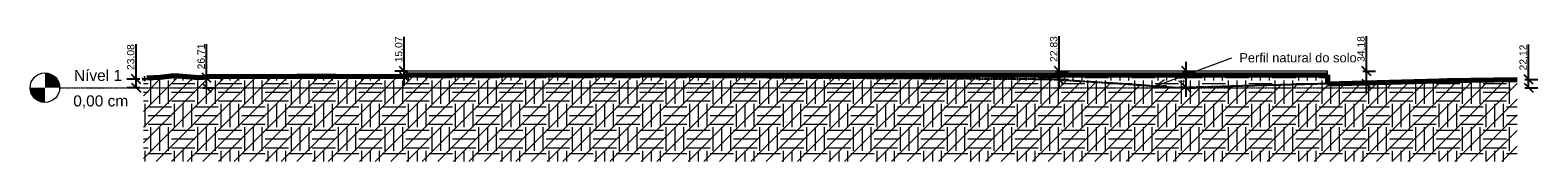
# Model space of a CAD drawing. Header units: millimetres. Extents: x -25980 to 482198, y -54908 to 3000.
# Tile 9 of 15: x 323092 to 363967, y -2000 to 1442. Entities that reach past the tile are written whole.
import ezdxf

# ---------------------------------------------------------------- set-up
doc = ezdxf.new("R2010")
doc.units = ezdxf.units.MM
doc.linetypes.add('Centro _1_', pattern=[31.75, 6.35, -4.7625, 15.875, -4.7625])
doc.linetypes.add('Traço', pattern=[6.35, 3.175, -3.175])
doc.layers.add('0 @ 100', color=7, linetype='Continuous')
for name, color, linetype, lineweight in [('A-FLOR-LEVL', 7, 'Continuous', 9), ('C-BLDG-PADS', 251, 'Continuous', 9), ('C-TOPO', 34, 'Continuous', 9), ('G-ANNO-TEXT', 231, 'Continuous', 9)]:
    doc.layers.add(name, color=color, linetype=linetype, lineweight=lineweight)
doc.styles.add('Annotative', font='arial.ttf', dxfattribs={"height": 2})
doc.styles.add('Arial_6', font='arial.ttf', dxfattribs={"height": 300})
doc.styles.add('Arial_7', font='arial.ttf', dxfattribs={"height": 250})
doc.dimstyles.new('MARCOS', dxfattribs={"dimscale": 0, "dimtxt": 2, "dimasz": 2.5, "dimexe": 2.5, "dimexo": 0, "dimgap": 0.1, "dimtad": 1, "dimlfac": 0.1, "dimtxsty": 'Annotative', "dimblk": 'OBLIQUE', "dimcen": 2.5, "dimdle": 2.5, "dimclrd": 4, "dimclre": 4, "dimclrt": 256, "dimadec": 0, "dimazin": 0, "dimtfac": 1, "dimtmove": 0, "dimatfit": 3, "dimldrblk": 'OBLIQUE', "dimfxl": 1, "dimfxlon": 1, "dimtfillclr": 7, "dimlwe": -1, "dimarcsym": 0})
pattern_1 = [(0, (349147.86, -993.5), (635, 635), [635, -635]), (0, (349147.86, -755.4), (635, 635), [635, -635]), (0, (349147.86, -517.25), (635, 635), [635, -635]), (90, (349227.24, -437.9), (-635, 635), [635, -635]), (90, (349465.36, -437.9), (-635, 635), [635, -635]), (90, (349703.5, -437.9), (-635, 635), [635, -635])]

# ---------------------------------------------------------------- blocks, each defined once
blk = doc.blocks.new('Nível - M_Cabeça do nível - Círculo-24867-Corte 5')
at = {"layer": 'A-FLOR-LEVL'}
h = blk.add_hatch(color=256, dxfattribs=at)
edge = h.paths.add_edge_path(flags=0)
edge.add_line((-50331, -400), (-50331, 0))
edge.add_line((-50331, 0), (-50731, 0))
edge.add_arc((-50331, 0), 400, 180, 270)
h = blk.add_hatch(color=256, dxfattribs=at)
edge = h.paths.add_edge_path(flags=0)
edge.add_line((-50331, 0), (-49931, 0))
edge.add_arc((-50331, 0), 400, 0, 90)
edge.add_line((-50331, 400), (-50331, 0))
blk.add_circle((-50331, 0), 400, dxfattribs=at)
blk = doc.blocks.new('_Oblique')
at = {"color": 0, "linetype": 'ByBlock', "lineweight": -2}
blk.add_line((-0.5, -0.5), (0.5, 0.5), dxfattribs=at)
blk = doc.blocks.new('*D47')
at = {"color": 4, "lineweight": -2, "transparency": 16777216}
for p, q in [((325966, 231), (325966, 1180)), ((325966, 0), (325966, 481))]:
    blk.add_line(p, q, dxfattribs=at)
at = {"color": 4, "transparency": 16777216}
for p, q in [((326066, 231), (325716, 231)), ((326066, 0), (325716, 0))]:
    blk.add_line(p, q, dxfattribs=at)
at = {"layer": 'Defpoints', "color": 0, "transparency": 16777216}
for p in [(326141, 231), (326141, 0), (325966, 0)]:
    blk.add_point(p, dxfattribs=at)
at = {"color": 4, "lineweight": -2, "transparency": 16777216, "xscale": 250, "yscale": 250, "zscale": 250}
for p, rotation in [((325966, 231), 90), ((325966, 0), 270)]:
    blk.add_blockref('_Oblique', p, dxfattribs=dict(at, rotation=rotation))
at = {"transparency": 16777216, "insert": (325836, 830), "char_height": 200, "attachment_point": 5, "rotation": 90, "style": 'Annotative'}
blk.add_mtext('23,08', dxfattribs=at)
blk = doc.blocks.new('*D48')
at = {"color": 4, "lineweight": -2, "transparency": 16777216}
for p, q in [((327877, 267), (327877, 1177)), ((327877, 0), (327877, 517))]:
    blk.add_line(p, q, dxfattribs=at)
at = {"color": 4, "transparency": 16777216}
for p, q in [((327777, 267), (328127, 267)), ((327777, 0), (328127, 0))]:
    blk.add_line(p, q, dxfattribs=at)
at = {"layer": 'Defpoints', "color": 0, "transparency": 16777216}
for p in [(327653, 267), (327653, 0), (327877, 0)]:
    blk.add_point(p, dxfattribs=at)
at = {"color": 4, "lineweight": -2, "transparency": 16777216, "xscale": 250, "yscale": 250, "zscale": 250}
for p, rotation in [((327877, 267), 90), ((327877, 0), 270)]:
    blk.add_blockref('_Oblique', p, dxfattribs=dict(at, rotation=rotation))
at = {"transparency": 16777216, "insert": (327747, 847), "char_height": 200, "attachment_point": 5, "rotation": 90, "style": 'Annotative'}
blk.add_mtext('26,71', dxfattribs=at)
blk = doc.blocks.new('*D49')
at = {"color": 4, "lineweight": -2, "transparency": 16777216}
for p, q in [((333232, 450), (333232, 1376)), ((333232, 49), (333232, 450))]:
    blk.add_line(p, q, dxfattribs=at)
at = {"color": 4, "transparency": 16777216}
for p, q in [((333313, 450), (332982, 450)), ((333313, 299), (332982, 299))]:
    blk.add_line(p, q, dxfattribs=at)
at = {"layer": 'Defpoints', "color": 0, "transparency": 16777216}
for p in [(333232, 450), (333313, 450), (333313, 299)]:
    blk.add_point(p, dxfattribs=at)
at = {"color": 4, "lineweight": -2, "transparency": 16777216, "xscale": 250, "yscale": 250, "zscale": 250}
for p, rotation in [((333232, 450), 90), ((333232, 299), 270)]:
    blk.add_blockref('_Oblique', p, dxfattribs=dict(at, rotation=rotation))
at = {"transparency": 16777216, "insert": (333102, 1038), "char_height": 200, "attachment_point": 5, "rotation": 90, "style": 'Annotative'}
blk.add_mtext('15,07', dxfattribs=at)
blk = doc.blocks.new('*D50')
at = {"color": 4, "lineweight": -2, "transparency": 16777216}
for p, q in [((359320, 450), (359320, 1395)), ((359320, -142), (359320, 450))]:
    blk.add_line(p, q, dxfattribs=at)
at = {"color": 4, "transparency": 16777216}
for p, q in [((359220, 450), (359570, 450)), ((359220, 108), (359570, 108))]:
    blk.add_line(p, q, dxfattribs=at)
at = {"layer": 'Defpoints', "color": 0, "transparency": 16777216}
for p in [(358263, 450), (359320, 450), (358263, 108)]:
    blk.add_point(p, dxfattribs=at)
at = {"color": 4, "lineweight": -2, "transparency": 16777216, "xscale": 250, "yscale": 250, "zscale": 250}
for p, rotation in [((359320, 450), 90), ((359320, 108), 270)]:
    blk.add_blockref('_Oblique', p, dxfattribs=dict(at, rotation=rotation))
at = {"transparency": 16777216, "insert": (359190, 1048), "char_height": 200, "attachment_point": 5, "rotation": 90, "style": 'Annotative'}
blk.add_mtext('34,18', dxfattribs=at)
blk = doc.blocks.new('*D51')
at = {"color": 4, "lineweight": -2, "transparency": 16777216}
for p, q in [((363717, 221), (363717, 1167)), ((363717, 0), (363717, 471))]:
    blk.add_line(p, q, dxfattribs=at)
at = {"color": 4, "transparency": 16777216}
for p, q in [((363617, 221), (363967, 221)), ((363617, 0), (363967, 0))]:
    blk.add_line(p, q, dxfattribs=at)
at = {"layer": 'Defpoints', "color": 0, "transparency": 16777216}
for p in [(363224, 0), (363404, 221), (363717, 0)]:
    blk.add_point(p, dxfattribs=at)
at = {"color": 4, "lineweight": -2, "transparency": 16777216, "xscale": 250, "yscale": 250, "zscale": 250}
for p, rotation in [((363717, 221), 90), ((363717, 0), 270)]:
    blk.add_blockref('_Oblique', p, dxfattribs=dict(at, rotation=rotation))
at = {"transparency": 16777216, "insert": (363587, 819), "char_height": 200, "attachment_point": 5, "rotation": 90, "style": 'Annotative'}
blk.add_mtext('22,12', dxfattribs=at)
blk = doc.blocks.new('*D52')
at = {"color": 4, "lineweight": -2, "transparency": 16777216}
for p, q in [((350991, 450), (350991, 1398)), ((350991, -28), (350991, 450))]:
    blk.add_line(p, q, dxfattribs=at)
at = {"color": 4, "transparency": 16777216}
for p, q in [((350891, 450), (351241, 450)), ((350891, 222), (351241, 222))]:
    blk.add_line(p, q, dxfattribs=at)
at = {"layer": 'Defpoints', "color": 0, "transparency": 16777216}
for p in [(350775, 450), (350991, 450), (350775, 222)]:
    blk.add_point(p, dxfattribs=at)
at = {"color": 4, "lineweight": -2, "transparency": 16777216, "xscale": 250, "yscale": 250, "zscale": 250}
for p, rotation in [((350991, 450), 90), ((350991, 222), 270)]:
    blk.add_blockref('_Oblique', p, dxfattribs=dict(at, rotation=rotation))
at = {"transparency": 16777216, "insert": (350861, 1049), "char_height": 200, "attachment_point": 5, "rotation": 90, "style": 'Annotative'}
blk.add_mtext('22,83', dxfattribs=at)
blk = doc.blocks.new('*D53')
at = {"color": 4, "transparency": 16777216}
for p, q in [((354337, 450), (354687, 450)), ((354337, 0), (354687, 0))]:
    blk.add_line(p, q, dxfattribs=at)
at = {"color": 4, "lineweight": -2, "transparency": 16777216}
blk.add_line((354437, -250), (354437, 700), dxfattribs=at)
at = {"layer": 'Defpoints', "color": 0, "transparency": 16777216}
for p in [(354208, 450), (354437, 450), (354208, 0)]:
    blk.add_point(p, dxfattribs=at)
at = {"color": 4, "lineweight": -2, "transparency": 16777216, "xscale": 250, "yscale": 250, "zscale": 250}
for p, rotation in [((354437, 450), 90), ((354437, 0), 270)]:
    blk.add_blockref('_Oblique', p, dxfattribs=dict(at, rotation=rotation))
at = {"transparency": 16777216, "insert": (354325, 225), "char_height": 200, "attachment_point": 5, "rotation": 90, "style": 'Annotative'}
blk.add_mtext('45', dxfattribs=at)

msp = doc.modelspace()

# ---------------------------------------------------------------- hatches: boundary and pattern name
at = {"layer": 'C-TOPO', "linetype": 'Traço'}
h = msp.add_hatch(dxfattribs=at)
h.set_pattern_fill('FP_11', color=174, style=0, pattern_type=2)
h.set_pattern_definition([(45, (349147.86, -993.5), (-212.132, 212.132), [])])
h.paths.add_polyline_path([(361505.508, -2000), (363404.01, -2000), (363404.01, 221.163), (361505.508, 195.809), (361286.347, 189.482), (355767.893, 41.081), (355248.541, 22.15), (354102.897, -2.233), (352817.732, 94.559), (350782.816, 221.212), (350352.093, 227.238), (343891.107, 265.077), (338326.332, 312.834), (333015.004, 298.495), (331376.018, 305.051), (330309.377, 307.664), (327903.553, 295.655), (327809.514, 280.478), (327652.828, 267.146), (327004.076, 322.61), (326614.794, 276.343), (326257.932, 255.81), (326209.221, 239.308), (326170.653, 238.251), (326163.072, 221.862), (326163.072, -2000), (361286.347, -2000)], flags=0)
at = {"layer": 'C-TOPO'}
h = msp.add_hatch(dxfattribs=at)
h.set_pattern_fill('FP_12', color=256, style=0, pattern_type=2)
h.set_pattern_definition(pattern_1)
h.paths.add_polyline_path([(333015.644, -2000), (333312.695, -2000), (333312.695, 299.298), (333015.004, 298.495), (331376.018, 305.051), (330309.377, 307.664), (327903.553, 295.655), (327809.514, 280.478), (327652.828, 267.146), (327004.076, 322.61), (326614.794, 276.343), (326257.932, 255.81), (326209.221, 239.308), (326170.653, 238.251), (326163.072, 221.862), (326163.072, -2000), (333015.004, -2000)], flags=0)
h = msp.add_hatch(dxfattribs=at)
h.set_pattern_fill('FP_12', color=256, style=0, pattern_type=2)
h.set_pattern_definition(pattern_1)
h.paths.add_polyline_path([(358262.695, -2000), (358262.695, 349.84), (333312.695, 349.84), (333312.695, -2000), (353274.555, -2000)], flags=0)
h = msp.add_hatch(dxfattribs=at)
h.set_pattern_fill('FP_12', color=256, style=0, pattern_type=2)
h.set_pattern_definition(pattern_1)
h.paths.add_polyline_path([(358262.695, -2000), (363404.01, -2000), (363404.01, 221.163), (361505.508, 195.809), (361286.347, 189.482), (358262.695, 108.171)], flags=0)

# ---------------------------------------------------------------- linework, layer by layer
at = {"layer": 'A-FLOR-LEVL', "linetype": 'Centro _1_'}
msp.add_line((323891.933, 0), (363224.277, 0), dxfattribs=at)
at = {"layer": 'C-BLDG-PADS', "lineweight": 18}
for p, q in [((358262.695, 450), (333312.695, 450)), ((333312.695, 450), (333312.695, 350)), ((358262.695, 350), (358262.695, 450)), ((333312.695, 350), (358262.695, 350))]:
    msp.add_line(p, q, dxfattribs=at)
at = {"layer": 'C-TOPO', "color": 174, "linetype": 'Traço'}
for p, q in [((326135.643, 215.134), (326163.068, 221.862)), ((326170.654, 238.251), (326141.145, 230.834)), ((326170.654, 238.251), (326163.068, 221.862)), ((326170.654, 238.251), (326209.219, 239.308)), ((326201.007, 237.273), (326209.219, 239.308)), ((326209.219, 239.308), (326257.932, 255.81)), ((326221.046, 246.603), (326257.932, 255.81)), ((326614.794, 276.343), (326257.932, 255.81)), ((326614.794, 276.343), (327004.078, 322.61)), ((327652.829, 267.146), (327004.078, 322.61)), ((327809.512, 280.478), (327652.829, 267.146)), ((327903.553, 295.655), (327809.512, 280.478)), ((327903.553, 295.655), (330309.378, 307.664)), ((331376.02, 305.051), (330309.378, 307.664)), ((333015.004, 298.495), (331376.02, 305.051)), ((338326.333, 312.834), (333015.004, 298.495)), ((343891.105, 265.077), (338326.333, 312.834)), ((343891.105, 265.077), (350352.092, 227.238)), ((350352.092, 227.238), (350782.817, 221.212)), ((352817.732, 94.559), (350782.817, 221.212)), ((352817.732, 94.559), (354102.898, -2.233)), ((355248.541, 22.15), (354102.898, -2.233)), ((355248.541, 22.15), (355767.893, 41.081)), ((355767.893, 41.081), (361286.347, 189.482)), ((361286.347, 189.482), (361505.509, 195.809)), ((361505.509, 195.809), (363404.01, 221.163))]:
    msp.add_line(p, q, dxfattribs=at)
at = {"layer": 'C-TOPO'}
for p, q in [((326135.643, 215.134), (326163.068, 221.862)), ((326170.654, 238.251), (326141.145, 230.834)), ((326170.654, 238.251), (326163.068, 221.862)), ((326170.654, 238.251), (326209.219, 239.308)), ((326201.007, 237.273), (326209.219, 239.308)), ((326209.219, 239.308), (326257.932, 255.81)), ((326221.046, 246.603), (326257.932, 255.81)), ((326257.932, 255.81), (326614.794, 276.343)), ((326614.794, 276.343), (327004.078, 322.61)), ((327652.829, 267.146), (327004.078, 322.61)), ((327809.512, 280.478), (327652.829, 267.146)), ((327903.553, 295.655), (327809.512, 280.478)), ((327903.553, 295.655), (330309.378, 307.664)), ((331376.02, 305.051), (330309.378, 307.664)), ((331376.02, 305.051), (333015.004, 298.495)), ((333015.004, 298.495), (333312.692, 299.298)), ((342704.521, 349.84), (333312.692, 349.84)), ((333312.692, 347.787), (333312.692, 349.84)), ((333312.692, 299.298), (333312.692, 347.787)), ((358262.695, 349.84), (342704.521, 349.84)), ((358262.695, 349.84), (358262.695, 164.362)), ((361286.347, 189.482), (358262.695, 108.171)), ((358262.695, 164.362), (358262.695, 108.171)), ((361286.347, 189.482), (361505.509, 195.809)), ((363404.01, 221.163), (361505.509, 195.809))]:
    msp.add_line(p, q, dxfattribs=at)
at = {"layer": 'C-TOPO', "color": 164, "linetype": 'Traço', "lineweight": 25}
for p, q in [((326170.653, 238.251), (326163.072, 221.862)), ((326209.221, 239.308), (326170.653, 238.251)), ((326614.794, 276.343), (326257.932, 255.81)), ((327004.076, 322.61), (326614.794, 276.343)), ((327652.828, 267.146), (327004.076, 322.61)), ((327809.512, 280.478), (327652.829, 267.146)), ((327903.553, 295.655), (327809.514, 280.478)), ((330309.377, 307.664), (327903.553, 295.655)), ((331376.018, 305.051), (330309.377, 307.664)), ((333015.004, 298.495), (331376.018, 305.051)), ((338326.332, 312.834), (333015.004, 298.495)), ((343891.105, 265.077), (338326.332, 312.834)), ((350352.093, 227.238), (343891.107, 265.077)), ((350782.816, 221.212), (350352.093, 227.238)), ((352817.732, 94.559), (350782.816, 221.212)), ((354102.897, -2.233), (352817.732, 94.559)), ((355248.541, 22.15), (354102.898, -2.233)), ((355767.893, 41.081), (355248.541, 22.15)), ((361286.347, 189.482), (355767.893, 41.081)), ((361505.508, 195.809), (361286.347, 189.482)), ((363404.01, 221.163), (361505.508, 195.809))]:
    msp.add_line(p, q, dxfattribs=at)
at = {"layer": 'C-TOPO', "lineweight": 70}
for p, q in [((326170.653, 238.251), (326163.072, 221.862)), ((326209.221, 239.308), (326170.653, 238.251)), ((326614.794, 276.343), (326257.932, 255.81)), ((327004.076, 322.61), (326614.794, 276.343)), ((327652.828, 267.146), (327004.076, 322.61)), ((327809.512, 280.478), (327652.829, 267.146)), ((327903.553, 295.655), (327809.514, 280.478)), ((330309.377, 307.664), (327903.553, 295.655)), ((331376.018, 305.051), (330309.377, 307.664)), ((333015.004, 298.495), (331376.018, 305.051)), ((333312.695, 299.298), (333015.004, 298.495)), ((333312.695, 349.84), (342704.522, 349.84)), ((342704.522, 349.84), (358262.695, 349.84)), ((358262.695, 108.171), (361286.347, 189.482)), ((361286.347, 189.482), (361505.508, 195.809)), ((361505.508, 195.809), (363404.01, 221.163))]:
    msp.add_line(p, q, dxfattribs=at)
at = {"layer": 'C-TOPO', "lineweight": 70, "flags": 128}
for points in [[(333312.695, 349.84), (333312.695, 347.787), (333312.695, 299.298)], [(358262.695, 349.84), (358262.695, 164.362), (358262.695, 108.171)]]:
    msp.add_lwpolyline(points, dxfattribs=at)
at = {"layer": 'G-ANNO-TEXT', "color": 7}
for q in [(355669.42, 812.77), (353844.508, 222.254), (353900.371, 71.502)]:
    msp.add_line((353591.133, 42.637), q, dxfattribs=at)

# ---------------------------------------------------------------- block references
at = {"layer": 'A-FLOR-LEVL'}
msp.add_blockref('Nível - M_Cabeça do nível - Círculo-24867-Corte 5', (373822.638, 0), dxfattribs=at)

# ---------------------------------------------------------------- texts
at = {"layer": 'A-FLOR-LEVL', "char_height": 300, "attachment_point": 1, "style": 'Arial_6'}
for s, insert, width in [('Nível 1', (324279.179, 484.386), 1611.39187), ('0,00 cm', (324260.406, -207.445), 1851.89812)]:
    msp.add_mtext(s, dxfattribs=dict(at, insert=insert, width=width))
at = {"layer": 'G-ANNO-TEXT', "color": 7, "insert": (355872.62, 937.77), "char_height": 250, "width": 3816.0325, "attachment_point": 1, "style": 'Arial_7'}
msp.add_mtext('Perfil natural do solo', dxfattribs=at)

# ---------------------------------------------------------------- dimensions: what is measured, and where the dimension line sits
at = {"layer": '0 @ 100'}
for base, p1, p2, picture, middle in [((327877, 0), (327652.828, 267.146), (327652.828, 0), '*D48', (327877, 846.996)), ((325966, 0), (326141.145, 230.834), (326141.145, 0), '*D47', (325966, 830.193)), ((363717, 0), (363404.01, 221.163), (363224.277, 0), '*D51', (363717, 819.294))]:
    dim = msp.add_linear_dim(base=base, p1=p1, p2=p2, angle=90, dimstyle='MARCOS', override={"dimscale": 100, "dimtix": 0, "dimtofl": 1, "dimtmove": 0, "dimatfit": 3}, dxfattribs=at)
    dim.commit()
    dim.dimension.update_dxf_attribs({"geometry": picture, "text_midpoint": middle, "dimtype": 160})
for base, p1, p2, picture, middle in [((333232, 450), (333312.692, 299.298), (333312.695, 450), '*D49', (333101.809, 1038.035)), ((350991, 450), (350774.831, 221.709), (350774.831, 450), '*D52', (350860.809, 1049.154)), ((359320, 450), (358262.695, 108.171), (358262.695, 450), '*D50', (359189.809, 1047.585)), ((354437, 450), (354207.824, 0), (354207.824, 450), '*D53', (354325.295, 225))]:
    dim = msp.add_linear_dim(base=base, p1=p1, p2=p2, angle=90, dimstyle='MARCOS', override={"dimscale": 100, "dimtix": 0, "dimtofl": 1, "dimtmove": 0, "dimatfit": 3}, dxfattribs=at)
    dim.commit()
    dim.dimension.update_dxf_attribs({"geometry": picture, "text_midpoint": middle})

doc.saveas('drawing.dxf')
